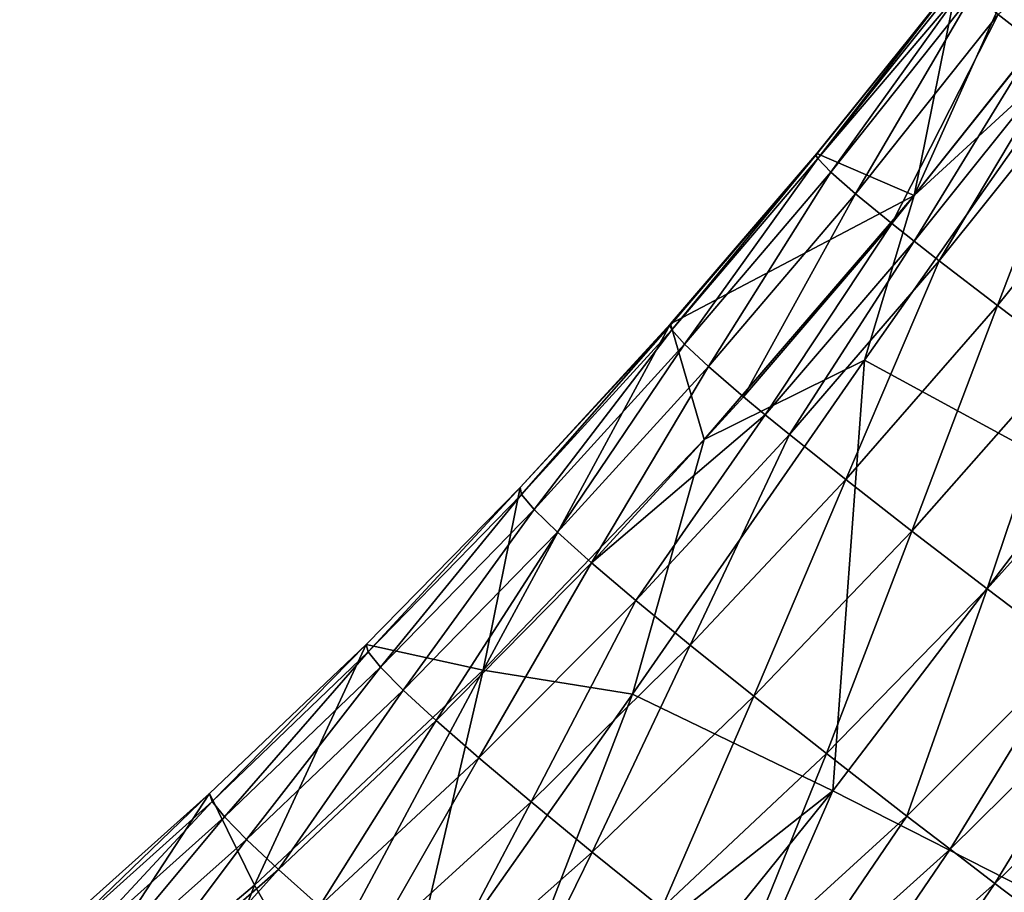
# Model space of a CAD drawing. Header units: metres. Extents: x -296 to -49, y -914 to -599.
# Tile 4 of 10: x -245 to -189, y -831 to -781. Entities that reach past the tile are written whole.
import ezdxf

# ---------------------------------------------------------------- set-up
doc = ezdxf.new("R2010")
doc.units = ezdxf.units.M

msp = doc.modelspace()

# ---------------------------------------------------------------- linework, layer by layer
at = {"layer": 'None'}
for points in [[(-191.274353, -778.911011, 1.152276), (-183.517075, -768.533875, 1.251065), (-193.794983, -791.401733, 0.200634)], [(-193.794983, -791.401733, 0.200634), (-183.517075, -768.533875, 1.251065), (-182.002243, -776.567505, 1.117316)], [(-178.927261, -772.039795, 35.006111), (-188.983612, -781.043152, 26.388615), (-186.845352, -782.691284, 34.425102)], [(-193.794983, -791.401733, 0.200634), (-182.002243, -776.567505, 1.117316), (-183.126511, -781.627197, 3.802176)], [(-191.329971, -778.967041, 5.417639), (-191.274353, -778.911011, 1.152276), (-199.418121, -789.088257, 4.555099)], [(-191.274353, -778.911011, 1.152276), (-199.362686, -789, 0.362318), (-199.418121, -789.088257, 4.555099)], [(-199.418121, -789.088257, 4.555099), (-199.30249, -789.296448, 8.733278), (-191.329971, -778.967041, 5.417639)], [(-199.362686, -789, 0.362318), (-191.274353, -778.911011, 1.152276), (-193.794983, -791.401733, 0.200634)], [(-199.30249, -789.296448, 8.733278), (-191.209686, -779.143738, 9.672698), (-191.329971, -778.967041, 5.417639)], [(-199.30249, -789.296448, 8.733278), (-190.91391, -779.440552, 13.907353), (-191.209686, -779.143738, 9.672698)], [(-198.559952, -790.069763, 17.008118), (-190.91391, -779.440552, 13.907353), (-199.30249, -789.296448, 8.733278)], [(-198.559952, -790.069763, 17.008118), (-190.44339, -779.85675, 18.111546), (-190.91391, -779.440552, 13.907353)], [(-198.559952, -790.069763, 17.008118), (-197.142899, -791.311951, 25.111887), (-190.44339, -779.85675, 18.111546)], [(-197.142899, -791.311951, 25.111887), (-188.983612, -781.043152, 26.388615), (-190.44339, -779.85675, 18.111546)], [(-195.065735, -793.010437, 32.970963), (-188.983612, -781.043152, 26.388615), (-197.142899, -791.311951, 25.111887)], [(-188.983612, -781.043152, 26.388615), (-195.065735, -793.010437, 32.970963), (-186.845352, -782.691284, 34.425102)], [(-193.794983, -791.401733, 0.200634), (-183.126511, -781.627197, 3.802176), (-196.625626, -800.848633, 4.178916)], [(-196.625626, -800.848633, 4.178916), (-183.126511, -781.627197, 3.802176), (-184.615631, -807.375793, 20.384518)], [(-186.845352, -782.691284, 34.425102), (-195.065735, -793.010437, 32.970963), (-193.785873, -794.025696, 36.786285)], [(-185.528336, -783.683655, 38.329082), (-186.845352, -782.691284, 34.425102), (-193.785873, -794.025696, 36.786285)], [(-185.528336, -783.683655, 38.329082), (-193.785873, -794.025696, 36.786285), (-192.349289, -795.148376, 40.513828)], [(-184.050354, -784.785095, 42.144413), (-185.528336, -783.683655, 38.329082), (-192.349289, -795.148376, 40.513828)], [(-184.050354, -784.785095, 42.144413), (-192.349289, -795.148376, 40.513828), (-189.020569, -797.704773, 47.671837)], [(-180.626846, -787.304138, 49.472965), (-184.050354, -784.785095, 42.144413), (-189.020569, -797.704773, 47.671837)], [(-180.626846, -787.304138, 49.472965), (-189.020569, -797.704773, 47.671837), (-185.112579, -800.654602, 54.37994)], [(-199.418121, -789.088257, 4.555099), (-199.362686, -789, 0.362318), (-207.787766, -798.873108, 2.891927)], [(-199.362686, -789, 0.362318), (-207.739868, -798.756714, -1.207664), (-207.787766, -798.873108, 2.891927)], [(-207.670731, -799.107971, 6.973486), (-199.418121, -789.088257, 4.555099), (-207.787766, -798.873108, 2.891927)], [(-199.362686, -789, 0.362318), (-193.794983, -791.401733, 0.200634), (-207.739868, -798.756714, -1.207664)], [(-199.30249, -789.296448, 8.733278), (-199.418121, -789.088257, 4.555099), (-207.670731, -799.107971, 6.973486)], [(-206.943588, -799.929871, 15.047648), (-199.30249, -789.296448, 8.733278), (-207.670731, -799.107971, 6.973486)], [(-206.943588, -799.929871, 15.047648), (-198.559952, -790.069763, 17.008118), (-199.30249, -789.296448, 8.733278)], [(-206.943588, -799.929871, 15.047648), (-205.565979, -801.213196, 22.945543), (-198.559952, -790.069763, 17.008118)], [(-205.565979, -801.213196, 22.945543), (-197.142899, -791.311951, 25.111887), (-198.559952, -790.069763, 17.008118)], [(-193.794983, -791.401733, 0.200634), (-205.817001, -805.379333, -2.131491), (-207.739868, -798.756714, -1.207664)], [(-205.817001, -805.379333, -2.131491), (-193.794983, -791.401733, 0.200634), (-196.625626, -800.848633, 4.178916)], [(-205.565979, -801.213196, 22.945543), (-203.55159, -802.944336, 30.599131), (-197.142899, -791.311951, 25.111887)], [(-203.55159, -802.944336, 30.599131), (-195.065735, -793.010437, 32.970963), (-197.142899, -791.311951, 25.111887)], [(-195.065735, -793.010437, 32.970963), (-203.55159, -802.944336, 30.599131), (-202.311539, -803.972473, 34.313568)], [(-193.785873, -794.025696, 36.786285), (-195.065735, -793.010437, 32.970963), (-202.311539, -803.972473, 34.313568)], [(-193.785873, -794.025696, 36.786285), (-202.311539, -803.972473, 34.313568), (-200.920166, -805.105774, 37.942345)], [(-192.349289, -795.148376, 40.513828), (-193.785873, -794.025696, 36.786285), (-200.920166, -805.105774, 37.942345)], [(-192.349289, -795.148376, 40.513828), (-200.920166, -805.105774, 37.942345), (-197.697266, -807.676025, 44.911793)], [(-189.020569, -797.704773, 47.671837), (-192.349289, -795.148376, 40.513828), (-197.697266, -807.676025, 44.911793)], [(-189.020569, -797.704773, 47.671837), (-197.697266, -807.676025, 44.911793), (-193.914108, -810.629944, 51.447456)], [(-185.112579, -800.654602, 54.37994), (-189.020569, -797.704773, 47.671837), (-193.914108, -810.629944, 51.447456)], [(-218.477005, -818.609497, -6.143128), (-216.360184, -808.141846, -3.541771), (-207.739868, -798.756714, -1.207664)], [(-207.739868, -798.756714, -1.207664), (-205.817001, -805.379333, -2.131491), (-218.477005, -818.609497, -6.143128)], [(-207.787766, -798.873108, 2.891927), (-207.739868, -798.756714, -1.207664), (-216.360184, -808.141846, -3.541771)], [(-216.272095, -808.53772, 4.416941), (-207.787766, -798.873108, 2.891927), (-216.360184, -808.141846, -3.541771)], [(-207.670731, -799.107971, 6.973486), (-207.787766, -798.873108, 2.891927), (-216.272095, -808.53772, 4.416941)], [(-215.554108, -809.394897, 12.261387), (-207.670731, -799.107971, 6.973486), (-216.272095, -808.53772, 4.416941)], [(-206.943588, -799.929871, 15.047648), (-207.670731, -799.107971, 6.973486), (-215.554108, -809.394897, 12.261387)], [(-214.213455, -810.70282, 19.928217), (-206.943588, -799.929871, 15.047648), (-215.554108, -809.394897, 12.261387)], [(-205.565979, -801.213196, 22.945543), (-206.943588, -799.929871, 15.047648), (-214.213455, -810.70282, 19.928217)], [(-185.112579, -800.654602, 54.37994), (-193.914108, -810.629944, 51.447456), (-189.607162, -813.938721, 57.493309)], [(-180.66391, -803.969238, 60.577358), (-185.112579, -800.654602, 54.37994), (-189.607162, -813.938721, 57.493309)], [(-212.263092, -812.447144, 27.355217), (-205.565979, -801.213196, 22.945543), (-214.213455, -810.70282, 19.928217)], [(-203.55159, -802.944336, 30.599131), (-205.565979, -801.213196, 22.945543), (-212.263092, -812.447144, 27.355217)], [(-205.817001, -805.379333, -2.131491), (-196.625626, -800.848633, 4.178916), (-209.920731, -819.968689, 4.231885)], [(-209.920731, -819.968689, 4.231885), (-196.625626, -800.848633, 4.178916), (-198.447708, -825.514343, 19.275747)], [(-196.625626, -800.848633, 4.178916), (-184.615631, -807.375793, 20.384518), (-198.447708, -825.514343, 19.275747)], [(-202.311539, -803.972473, 34.313568), (-203.55159, -802.944336, 30.599131), (-212.263092, -812.447144, 27.355217)], [(-202.311539, -803.972473, 34.313568), (-212.263092, -812.447144, 27.355217), (-209.721619, -814.609802, 34.481987)], [(-200.920166, -805.105774, 37.942345), (-202.311539, -803.972473, 34.313568), (-209.721619, -814.609802, 34.481987)], [(-180.66391, -803.969238, 60.577358), (-189.607162, -813.938721, 57.493309), (-184.817825, -817.570374, 62.99794)], [(-200.920166, -805.105774, 37.942345), (-209.721619, -814.609802, 34.481987), (-206.613007, -817.169067, 41.25058)], [(-197.697266, -807.676025, 44.911793), (-200.920166, -805.105774, 37.942345), (-206.613007, -817.169067, 41.25058)], [(-218.477005, -818.609497, -6.143128), (-205.817001, -805.379333, -2.131491), (-209.920731, -819.968689, 4.231885)], [(-198.447708, -825.514343, 19.275747), (-184.615631, -807.375793, 20.384518), (-186.203766, -831.733948, 33.598019)], [(-197.697266, -807.676025, 44.911793), (-206.613007, -817.169067, 41.25058), (-202.966446, -820.09967, 47.606144)], [(-193.914108, -810.629944, 51.447456), (-197.697266, -807.676025, 44.911793), (-202.966446, -820.09967, 47.606144)], [(-216.360184, -808.141846, -3.541771), (-225.1754, -817.123047, -6.618952), (-225.061905, -817.552185, 1.092437)], [(-225.1754, -817.123047, -6.618952), (-216.360184, -808.141846, -3.541771), (-218.477005, -818.609497, -6.143128)], [(-216.272095, -808.53772, 4.416941), (-216.360184, -808.141846, -3.541771), (-225.061905, -817.552185, 1.092437)], [(-225.061905, -817.552185, 1.092437), (-224.349091, -818.430054, 8.685819), (-216.272095, -808.53772, 4.416941)], [(-224.349091, -818.430054, 8.685819), (-215.554108, -809.394897, 12.261387), (-216.272095, -808.53772, 4.416941)], [(-215.554108, -809.394897, 12.261387), (-224.349091, -818.430054, 8.685819), (-223.044022, -819.744995, 16.103867)], [(-214.213455, -810.70282, 19.928217), (-215.554108, -809.394897, 12.261387), (-223.044022, -819.744995, 16.103867)], [(-223.044022, -819.744995, 16.103867), (-221.158966, -821.482056, 23.290276), (-214.213455, -810.70282, 19.928217)], [(-221.158966, -821.482056, 23.290276), (-212.263092, -812.447144, 27.355217), (-214.213455, -810.70282, 19.928217)], [(-193.914108, -810.629944, 51.447456), (-202.966446, -820.09967, 47.606144), (-198.81604, -823.37323, 53.497509)], [(-189.607162, -813.938721, 57.493309), (-193.914108, -810.629944, 51.447456), (-198.81604, -823.37323, 53.497509)], [(-212.263092, -812.447144, 27.355217), (-221.158966, -821.482056, 23.290276), (-218.711349, -823.622803, 30.190371)], [(-209.721619, -814.609802, 34.481987), (-212.263092, -812.447144, 27.355217), (-218.711349, -823.622803, 30.190371)], [(-189.607162, -813.938721, 57.493309), (-198.81604, -823.37323, 53.497509), (-194.200455, -826.958008, 58.877731)], [(-184.817825, -817.570374, 62.99794), (-189.607162, -813.938721, 57.493309), (-194.200455, -826.958008, 58.877731)], [(-209.721619, -814.609802, 34.481987), (-218.711349, -823.622803, 30.190371), (-215.723465, -826.145508, 36.751694)], [(-206.613007, -817.169067, 41.25058), (-209.721619, -814.609802, 34.481987), (-215.723465, -826.145508, 36.751694)], [(-233.994263, -826.125549, -2.967438), (-225.1754, -817.123047, -6.618952), (-234.136032, -825.675537, -10.414367)], [(-234.136032, -825.675537, -10.414367), (-225.1754, -817.123047, -6.618952), (-231.557556, -830.923889, -11.634331)], [(-225.061905, -817.552185, 1.092437), (-225.1754, -817.123047, -6.618952), (-233.994263, -826.125549, -2.967438)], [(-233.285217, -827.008423, 4.361241), (-225.061905, -817.552185, 1.092437), (-233.994263, -826.125549, -2.967438)], [(-224.349091, -818.430054, 8.685819), (-225.061905, -817.552185, 1.092437), (-233.285217, -827.008423, 4.361241)], [(-231.557556, -830.923889, -11.634331), (-225.1754, -817.123047, -6.618952), (-218.477005, -818.609497, -6.143128)], [(-206.613007, -817.169067, 41.25058), (-215.723465, -826.145508, 36.751694), (-212.222412, -829.025208, 42.924568)], [(-202.966446, -820.09967, 47.606144), (-206.613007, -817.169067, 41.25058), (-212.222412, -829.025208, 42.924568)], [(-184.817825, -817.570374, 62.99794), (-194.200455, -826.958008, 58.877731), (-191.731476, -828.856506, 61.362785)], [(-182.25647, -819.496399, 65.532639), (-184.817825, -817.570374, 62.99794), (-191.731476, -828.856506, 61.362785)], [(-232.015884, -828.311951, 11.52029), (-224.349091, -818.430054, 8.685819), (-233.285217, -827.008423, 4.361241)], [(-223.044022, -819.744995, 16.103867), (-224.349091, -818.430054, 8.685819), (-232.015884, -828.311951, 11.52029)], [(-231.557556, -830.923889, -11.634331), (-218.477005, -818.609497, -6.143128), (-228.207184, -836.795044, -2.95334)], [(-228.207184, -836.795044, -2.95334), (-218.477005, -818.609497, -6.143128), (-223.18158, -838.798645, 3.988795)], [(-218.477005, -818.609497, -6.143128), (-209.920731, -819.968689, 4.231885), (-223.18158, -838.798645, 3.988795)], [(-230.197952, -830.020752, 18.459234), (-223.044022, -819.744995, 16.103867), (-232.015884, -828.311951, 11.52029)], [(-221.158966, -821.482056, 23.290276), (-223.044022, -819.744995, 16.103867), (-230.197952, -830.020752, 18.459234)], [(-182.25647, -819.496399, 65.532639), (-191.731476, -828.856506, 61.362785), (-189.162613, -830.819763, 63.704636)], [(-179.592072, -821.489746, 67.915123), (-182.25647, -819.496399, 65.532639), (-189.162613, -830.819763, 63.704636)], [(-223.18158, -838.798645, 3.988795), (-209.920731, -819.968689, 4.231885), (-218.014877, -840.940796, 10.776378)], [(-209.920731, -819.968689, 4.231885), (-198.447708, -825.514343, 19.275747), (-218.014877, -840.940796, 10.776378)], [(-202.966446, -820.09967, 47.606144), (-212.222412, -829.025208, 42.924568), (-208.239777, -832.23407, 48.66264)], [(-198.81604, -823.37323, 53.497509), (-202.966446, -820.09967, 47.606144), (-208.239777, -832.23407, 48.66264)], [(-227.847641, -832.116272, 25.129026), (-221.158966, -821.482056, 23.290276), (-230.197952, -830.020752, 18.459234)], [(-218.711349, -823.622803, 30.190371), (-221.158966, -821.482056, 23.290276), (-227.847641, -832.116272, 25.129026)], [(-179.592072, -821.489746, 67.915123), (-189.162613, -830.819763, 63.704636), (-186.499786, -832.843079, 65.898834)], [(-224.985641, -834.577026, 31.482588), (-218.711349, -823.622803, 30.190371), (-227.847641, -832.116272, 25.129026)], [(-215.723465, -826.145508, 36.751694), (-218.711349, -823.622803, 30.190371), (-224.985641, -834.577026, 31.482588)], [(-198.81604, -823.37323, 53.497509), (-208.239777, -832.23407, 48.66264), (-203.811295, -835.741272, 53.923374)], [(-194.200455, -826.958008, 58.877731), (-198.81604, -823.37323, 53.497509), (-203.811295, -835.741272, 53.923374)], [(-218.014877, -840.940796, 10.776378), (-198.447708, -825.514343, 19.275747), (-212.710617, -843.227234, 17.399239)], [(-198.447708, -825.514343, 19.275747), (-207.272232, -845.664368, 23.846262), (-212.710617, -843.227234, 17.399239)], [(-198.447708, -825.514343, 19.275747), (-186.203766, -831.733948, 33.598019), (-207.272232, -845.664368, 23.846262)], [(-243.192657, -833.780762, -14.900948), (-234.136032, -825.675537, -10.414367), (-245.012878, -842.27594, -18.544022)], [(-245.012878, -842.27594, -18.544022), (-234.136032, -825.675537, -10.414367), (-231.557556, -830.923889, -11.634331)], [(-234.136032, -825.675537, -10.414367), (-243.192657, -833.780762, -14.900948), (-243.023407, -834.237976, -7.727904)], [(-233.994263, -826.125549, -2.967438), (-234.136032, -825.675537, -10.414367), (-243.023407, -834.237976, -7.727904)], [(-233.994263, -826.125549, -2.967438), (-243.023407, -834.237976, -7.727904), (-242.31958, -835.109619, -0.669967)], [(-233.285217, -827.008423, 4.361241), (-233.994263, -826.125549, -2.967438), (-242.31958, -835.109619, -0.669967)], [(-221.636917, -837.378845, 37.475288), (-215.723465, -826.145508, 36.751694), (-224.985641, -834.577026, 31.482588)], [(-212.222412, -829.025208, 42.924568), (-215.723465, -826.145508, 36.751694), (-221.636917, -837.378845, 37.475288)], [(-233.285217, -827.008423, 4.361241), (-242.31958, -835.109619, -0.669967), (-241.088165, -836.382813, 6.227203)], [(-232.015884, -828.311951, 11.52029), (-233.285217, -827.008423, 4.361241), (-241.088165, -836.382813, 6.227203)], [(-194.200455, -826.958008, 58.877731), (-203.811295, -835.741272, 53.923374), (-201.442108, -837.596436, 56.362614)], [(-191.731476, -828.856506, 61.362785), (-194.200455, -826.958008, 58.877731), (-201.442108, -837.596436, 56.362614)], [(-232.015884, -828.311951, 11.52029), (-241.088165, -836.382813, 6.227203), (-239.340256, -838.042114, 12.918717)], [(-232.015884, -828.311951, 11.52029), (-239.340256, -838.042114, 12.918717), (-230.197952, -830.020752, 18.459234)], [(-191.731476, -828.856506, 61.362785), (-201.442108, -837.596436, 56.362614), (-198.976608, -839.51355, 58.668541)], [(-189.162613, -830.819763, 63.704636), (-191.731476, -828.856506, 61.362785), (-198.976608, -839.51355, 58.668541)], [(-217.830429, -840.494568, 43.065437), (-212.222412, -829.025208, 42.924568), (-221.636917, -837.378845, 37.475288)], [(-208.239777, -832.23407, 48.66264), (-212.222412, -829.025208, 42.924568), (-217.830429, -840.494568, 43.065437)], [(-239.340256, -838.042114, 12.918717), (-238.277206, -839.010925, 16.173653), (-230.197952, -830.020752, 18.459234)], [(-230.197952, -830.020752, 18.459234), (-238.277206, -839.010925, 16.173653), (-227.847641, -832.116272, 25.129026)], [(-245.012878, -842.27594, -18.544022), (-231.557556, -830.923889, -11.634331), (-233.087601, -834.924744, -10.041193)], [(-233.087601, -834.924744, -10.041193), (-231.557556, -830.923889, -11.634331), (-228.207184, -836.795044, -2.95334)], [(-189.162613, -830.819763, 63.704636), (-198.976608, -839.51355, 58.668541), (-196.420288, -841.488037, 60.837116)], [(-186.499786, -832.843079, 65.898834), (-189.162613, -830.819763, 63.704636), (-196.420288, -841.488037, 60.837116)]]:
    msp.add_3dface(points, dxfattribs=at)

doc.saveas('drawing.dxf')
